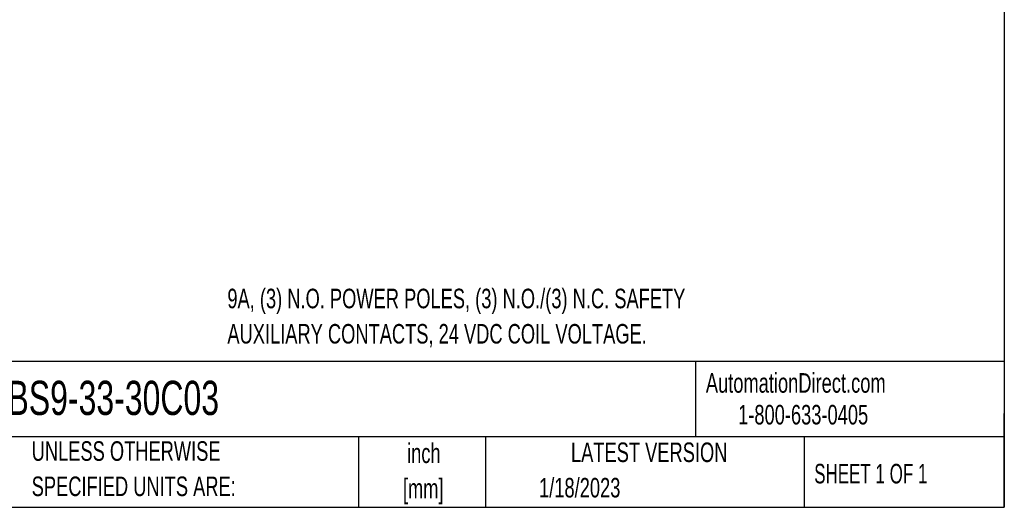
# Model space of a CAD drawing. Header units: inches. Extents: x 0.5 to 21.5, y 0.5 to 16.5.
# Tile 4 of 16: x 13.1 to 21.5, y 0.5 to 4.7. Entities that reach past the tile are written whole.
import ezdxf

# ---------------------------------------------------------------- set-up
doc = ezdxf.new("R2010")
doc.units = ezdxf.units.IN
doc.header["$LTSCALE"] = 2
doc.header["$MEASUREMENT"] = 0
doc.layers.add('TEXT', color=140, linetype='Continuous', lineweight=25)
doc.styles.add('SLDTEXTSTYLE0', font='TXT', dxfattribs={"width": 0.7})
doc.styles.add('SLDTEXTSTYLE1', font='TXT', dxfattribs={"width": 0.65})

# ---------------------------------------------------------------- blocks, each defined once
blk = doc.blocks.new('SW_NOTE_0')
at = {"layer": 'TEXT', "color": 0, "char_height": 0.166667, "attachment_point": 1, "style": 'SLDTEXTSTYLE0'}
for s, insert in [('9A, (3) N.O. POWER POLES, (3) N.O./(3) N.C. SAFETY', (0, 0.2148)), ('AUXILIARY CONTACTS, 24 VDC COIL VOLTAGE.', (0, -0.0861))]:
    blk.add_mtext(s, dxfattribs=dict(at, insert=insert))
blk = doc.blocks.new('SW_NOTE_0_1')
at = {"layer": 'TEXT', "color": 0, "char_height": 0.16667, "attachment_point": 2, "style": 'SLDTEXTSTYLE0'}
for s, insert in [('inch', (0.25, 0.2148)), ('[mm]', (0.2444, -0.0861))]:
    blk.add_mtext(s, dxfattribs=dict(at, insert=insert))
blk = doc.blocks.new('SW_NOTE_0_2')
at = {"layer": 'TEXT', "color": 0, "char_height": 0.166667, "attachment_point": 1, "style": 'SLDTEXTSTYLE0'}
for s, insert in [('UNLESS OTHERWISE', (0, 0.2148)), ('SPECIFIED UNITS ARE:', (0, -0.0861))]:
    blk.add_mtext(s, dxfattribs=dict(at, insert=insert))

msp = doc.modelspace()

# ---------------------------------------------------------------- linework, layer by layer
at = {"layer": 'TEXT'}
for p, q in [((21.5, 16.5), (21.5, 0.5)), ((21.5, 1.7422), (0.5, 1.7422)), ((18.8642, 1.7422), (18.8642, 1.1)), ((21.5, 0.5), (21.5, 1.3)), ((21.5, 1.1), (0.5, 1.1)), ((15.9862, 1.1), (15.9862, 0.5)), ((17.0718, 1.1), (17.0718, 0.5)), ((19.7912, 1.1), (19.7912, 0.5)), ((0.5, 0.5), (21.5, 0.5))]:
    msp.add_line(p, q, dxfattribs=at)

# ---------------------------------------------------------------- block references
for name, p in [('SW_NOTE_0', (14.8679, 2.149)), ('SW_NOTE_0_2', (13.1975, 0.8482)), ('SW_NOTE_0_1', (16.2952, 0.8295))]:
    msp.add_blockref(name, p, dxfattribs=at)

# ---------------------------------------------------------------- texts
for s, insert, char_height, attachment_point, style in [('AutomationDirect.com', (18.9524, 1.6438), 0.166667, 1, 'SLDTEXTSTYLE0'), ('CWBS9-33-30C03', (12.536, 1.5788), 0.291667, 1, 'SLDTEXTSTYLE0'), ('1-800-633-0405', (19.2277, 1.373), 0.166667, 1, 'SLDTEXTSTYLE0'), ('LATEST VERSION', (18.4687, 1.0523), 0.166667, 2, 'SLDTEXTSTYLE0'), ('SHEET 1 OF 1', (19.8773, 0.8702), 0.166667, 1, 'SLDTEXTSTYLE1'), ('1/18/2023', (17.5286, 0.7505), 0.16667, 1, 'SLDTEXTSTYLE0')]:
    msp.add_mtext(s, dxfattribs=dict(at, insert=insert, char_height=char_height, attachment_point=attachment_point, style=style))

doc.saveas('drawing.dxf')
